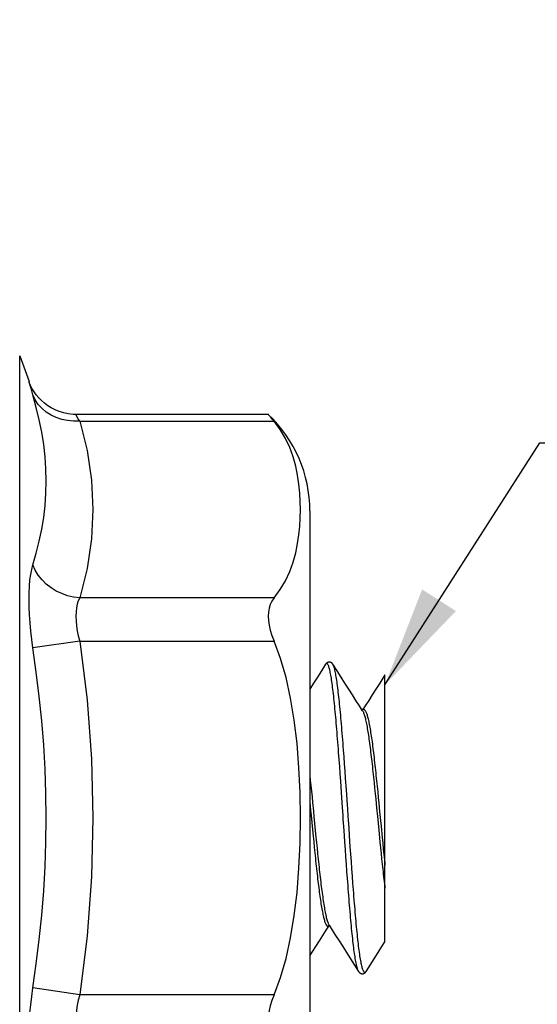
# Model space of a CAD drawing. Header units: inches. Extents: x 0 to 5.5, y 0 to 4.25.
# Tile 5 of 11: x 3.25 to 3.51, y 0.82 to 1.31. Entities that reach past the tile are written whole.
import ezdxf

# ---------------------------------------------------------------- set-up
doc = ezdxf.new("R2010")
doc.units = ezdxf.units.IN
doc.header["$LTSCALE"] = 0.3025
doc.header["$MEASUREMENT"] = 0
doc.layers.get('0').update_dxf_attribs({"linetype": 'CONTINUOUS'})
doc.styles.get("Standard").update_dxf_attribs({"font": 'arial.ttf'})
doc.dimstyles.new('DIMSTYLE_1', dxfattribs={"dimtxt": 0.0425, "dimasz": 0.05, "dimexe": 0.09, "dimexo": 0.07, "dimgap": 0.0425, "dimtad": 0, "dimtih": 1, "dimtoh": 1, "dimdec": 3, "dimzin": 4, "dimdsep": 46, "dimtxsty": 'Standard', "dimblk": '_FILLED', "dimblk1": '_FILLED', "dimblk2": '_FILLED', "dimcen": 0.09, "dimadec": 3, "dimazin": 1, "dimtfac": 1, "dimtdec": 3, "dimtofl": 0, "dimtmove": 0, "dimatfit": 3, "dimldrblk": '_FILLED', "dimfxl": 0, "dimtolj": 1, "dimtzin": 4, "dimarcsym": 0})
doc.dimstyles.get("Standard").update_dxf_attribs({"dimtxt": 0.0425, "dimasz": 0.05, "dimexe": 0.09, "dimexo": 0.07, "dimgap": 0.09, "dimtad": 0, "dimtih": 1, "dimtoh": 1, "dimdec": 3, "dimzin": 4, "dimdsep": 46, "dimtxsty": 'Standard', "dimblk": '_FILLED', "dimblk1": '_FILLED', "dimblk2": '_FILLED', "dimcen": 0.09, "dimadec": 3, "dimazin": 1, "dimtp": 0.001, "dimtm": 0.001, "dimtfac": 1, "dimtdec": 3, "dimtofl": 0, "dimtmove": 0, "dimatfit": 3, "dimldrblk": '_FILLED', "dimfxl": 0, "dimtolj": 1, "dimtzin": 4, "dimarcsym": 0})

# ---------------------------------------------------------------- blocks, each defined once
blk = doc.blocks.new('_FILLED')
at = {"color": 0, "linetype": 'ByBlock'}
blk.add_solid([(0, 0), (-1, 0.2), (-1, -0.2)], dxfattribs=at)
blk = doc.blocks.new('*D6')
at = {"color": 2, "linetype": 'Continuous'}
for p, q in [((2.9361551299, 1.4033793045), (2.9361551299, 0.4981164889)), ((3.1661551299, 0.6221349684), (3.1661551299, 0.4981164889)), ((2.9361551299, 0.5431164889), (2.8361551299, 0.5431164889)), ((3.1661551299, 0.5431164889), (3.2661551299, 0.5431164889))]:
    blk.add_line(p, q, dxfattribs=at)
at = {"color": 2, "linetype": 'Continuous', "xscale": 0.05, "yscale": 0.05, "zscale": 0.05}
blk.add_blockref('_FILLED', (2.9361551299, 0.5431164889), dxfattribs=at)
at = {"color": 2, "linetype": 'Continuous', "xscale": 0.05, "yscale": 0.05, "zscale": 0.05, "rotation": 180}
blk.add_blockref('_FILLED', (3.1661551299, 0.5431164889), dxfattribs=at)
at = {"color": 2, "linetype": 'Continuous', "insert": (3.0511551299, 0.5643664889), "char_height": 0.0425, "width": 0.1154925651, "attachment_point": 2, "line_spacing_factor": 0.9}
blk.add_mtext('.230', dxfattribs=at)

msp = doc.modelspace()

# ---------------------------------------------------------------- linework, layer by layer
at = {"color": 7, "linetype": 'Continuous'}
for p, q in [((3.2543978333, 1.1400959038), (3.2590611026, 1.1272836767)), ((3.2543978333, 0.6796627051), (3.2543978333, 1.1400959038)), ((3.2626710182, 1.1206905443), (3.2615985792, 1.122207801)), ((3.2836300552, 1.1087988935), (3.282402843, 1.1109374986)), ((3.3783228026, 1.1109374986), (3.2824059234, 1.1109374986)), ((3.2843180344, 1.1076091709), (3.2836300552, 1.1087988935)), ((3.2843180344, 1.1076091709), (3.3812511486, 1.1076091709)), ((3.3990824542, 1.0628488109), (3.3990824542, 0.7569097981)), ((3.3812511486, 1.019501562), (3.2843180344, 1.019501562)), ((3.284316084, 0.9979866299), (3.2609727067, 0.9945939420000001)), ((3.2843180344, 0.9979869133), (3.3812511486, 0.9979869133)), ((3.4365378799, 0.8481680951), (3.4365378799, 0.9811104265)), ((3.4260571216, 0.9638793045), (3.4249897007, 0.9638793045)), ((3.4259291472, 0.9638975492), (3.4260414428, 0.9638849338)), ((3.4136861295, 0.9390412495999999), (3.4134264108, 0.9425273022)), ((3.4161370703, 0.9403044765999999), (3.4158771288, 0.9437657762)), ((3.4139457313, 0.9354853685), (3.4136861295, 0.9390412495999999)), ((3.4163969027, 0.9367701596), (3.4161370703, 0.9403044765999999)), ((3.4142054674, 0.9318651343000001), (3.4139457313, 0.9354853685)), ((3.416656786, 0.9331692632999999), (3.4163969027, 0.9367701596)), ((3.4169168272, 0.9295091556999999), (3.416656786, 0.9331692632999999)), ((3.3990824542, 0.930861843), (3.3993105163, 0.9286830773)), ((3.3993105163, 0.9286830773), (3.3995904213, 0.9259588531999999)), ((3.4144653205, 0.9281895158), (3.4142054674, 0.9318651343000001)), ((3.4148548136, 0.9225989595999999), (3.4144653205, 0.9281895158)), ((3.4173067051, 0.9239343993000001), (3.4169168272, 0.9295091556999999)), ((3.4308000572, 0.9302099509), (3.431079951, 0.9275148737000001)), ((3.431079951, 0.9275148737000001), (3.4313598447, 0.9247697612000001)), ((3.4320594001, 0.9310818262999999), (3.4323393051, 0.9284051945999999)), ((3.4323393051, 0.9284051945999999), (3.43261921, 0.9256759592)), ((3.3995904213, 0.9259588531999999), (3.3998703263, 0.9231889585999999)), ((3.3998703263, 0.9231889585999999), (3.4001502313, 0.9203813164)), ((3.4153741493, 0.9150413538), (3.4148548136, 0.9225989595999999)), ((3.4313598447, 0.9247697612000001), (3.4316397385, 0.9219824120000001)), ((3.43261921, 0.9256759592), (3.432899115, 0.9229018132)), ((3.432899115, 0.9229018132), (3.43317902, 0.9200907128)), ((3.3990824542, 0.91750591), (3.3994519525, 0.9137280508)), ((3.4001502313, 0.9203813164), (3.4004301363, 0.9175438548)), ((3.4004301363, 0.9175438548), (3.4008499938, 0.9132493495)), ((3.4316397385, 0.9219824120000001), (3.4319196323, 0.9191606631)), ((3.4319196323, 0.9191606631), (3.432339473, 0.9148811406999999)), ((3.43317902, 0.9200907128), (3.433458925, 0.9172506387)), ((3.433458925, 0.9172506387), (3.4338787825, 0.912953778)), ((3.4165427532, 0.897964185), (3.4161532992, 0.9036314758)), ((3.4188659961, 0.9011764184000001), (3.4186062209, 0.9049688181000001)), ((3.434578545, 0.9057623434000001), (3.4351383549, 0.9000556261)), ((3.4005715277, 0.9022406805), (3.4009913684, 0.8979944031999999)), ((3.4009913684, 0.8979944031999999), (3.4012712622, 0.8952040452)), ((3.4019696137, 0.9017669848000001), (3.4023894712, 0.8975281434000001)), ((3.4168024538, 0.8942195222), (3.4165427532, 0.897964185)), ((3.4192558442, 0.895527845), (3.4188659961, 0.9011764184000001)), ((3.4335989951, 0.9019610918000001), (3.4340188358, 0.8977189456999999)), ((3.4351383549, 0.9000556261), (3.4354182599, 0.8972400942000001)), ((3.4012712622, 0.8952040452), (3.401551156, 0.8924553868)), ((3.4023894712, 0.8975281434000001), (3.4026693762, 0.8947444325)), ((3.4026693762, 0.8947444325), (3.4029492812, 0.8920037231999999)), ((3.4170620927, 0.8905138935), (3.4168024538, 0.8942195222)), ((3.4195157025, 0.8918047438), (3.4192558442, 0.895527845)), ((3.4340188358, 0.8977189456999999), (3.4342987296, 0.8949323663)), ((3.4342987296, 0.8949323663), (3.4345786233, 0.8921881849)), ((3.4354182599, 0.8972400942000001), (3.4356981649, 0.8944604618)), ((3.4356981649, 0.8944604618), (3.4359780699, 0.8917245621)), ((3.401551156, 0.8924553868), (3.4018310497, 0.8897562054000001)), ((3.4029492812, 0.8920037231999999), (3.4032291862, 0.8893137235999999)), ((3.4173218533, 0.886854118), (3.4170620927, 0.8905138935)), ((3.419775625, 0.8881250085), (3.4195157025, 0.8918047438)), ((3.4200356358, 0.884497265), (3.419775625, 0.8881250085)), ((3.4345786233, 0.8921881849), (3.4348585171, 0.889494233)), ((3.4359780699, 0.8917245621), (3.4362579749, 0.8890402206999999)), ((3.4175816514, 0.8832500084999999), (3.4173218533, 0.886854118)), ((3.4178412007, 0.8797142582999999), (3.4175816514, 0.8832500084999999)), ((3.42029547, 0.8809341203), (3.4200356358, 0.884497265)), ((3.4181007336, 0.8762526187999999), (3.4178412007, 0.8797142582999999)), ((3.4205551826, 0.8774434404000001), (3.42029547, 0.8809341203)), ((3.409018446, 0.8558793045), (3.4079323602, 0.8558793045)), ((3.4234115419, 0.8333399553), (3.4234112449, 0.8333404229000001)), ((3.2843180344, 0.8217716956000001), (3.2609732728, 0.8251645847)), ((3.3812511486, 0.8217716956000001), (3.2843180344, 0.8217716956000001))]:
    msp.add_line(p, q, dxfattribs=at)
for points in [[(3.2615985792, 1.122207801), (3.2606627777, 1.1237653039), (3.2598623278, 1.125343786), (3.2591942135, 1.126926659), (3.2590610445, 1.1272838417)], [(3.2599131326, 1.1243224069), (3.2592748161, 1.1265387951), (3.259114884, 1.1270962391), (3.2590611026, 1.1272836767)], [(3.2609732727, 1.120681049), (3.2603904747, 1.1226770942), (3.2599131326, 1.1243224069)], [(3.2843161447, 1.1076090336), (3.2812483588, 1.1075553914), (3.2782341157, 1.1078363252), (3.2753704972, 1.1084357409), (3.2726460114, 1.1093426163), (3.2700652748, 1.1105579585), (3.2676863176, 1.112073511), (3.2655460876, 1.1138691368), (3.2636882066, 1.1159223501), (3.2621485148, 1.1182155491), (3.2609727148, 1.1206824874)], [(3.2609732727, 1.0359663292), (3.2626806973, 1.0418460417), (3.2641482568, 1.0477448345), (3.2653829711, 1.0536852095), (3.2663637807, 1.0596416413), (3.2670739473, 1.0656334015), (3.2675075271, 1.0716439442), (3.2676516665, 1.0776955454), (3.2675103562, 1.083770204), (3.2670789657, 1.089880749), (3.2663705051, 1.0960107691), (3.2653913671, 1.1021580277), (3.264156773, 1.1083198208), (3.2626862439, 1.1144706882), (3.2609732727, 1.120681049)], [(3.2824059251, 1.1109375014), (3.2810787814, 1.1109733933), (3.2786525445, 1.1112236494), (3.2763429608, 1.1116887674), (3.2741542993, 1.1123486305), (3.2720905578, 1.1131827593), (3.2701633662, 1.1141652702), (3.2683762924, 1.1152782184), (3.2667354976, 1.1165045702), (3.2652395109, 1.1178256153), (3.2638857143, 1.1192245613), (3.2626710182, 1.1206905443)], [(3.3812511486, 1.1076091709), (3.3803607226, 1.1086545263), (3.3796286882, 1.1094986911), (3.3790526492, 1.1101453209), (3.3786397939, 1.1105946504), (3.3783973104, 1.1108540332), (3.3783228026, 1.1109374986)], [(3.2843180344, 1.1076091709), (3.2880030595, 1.0929245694), (3.2902140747, 1.0782399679), (3.2909510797, 1.0635553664), (3.2902140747, 1.048870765), (3.2880030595, 1.0341861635), (3.2843180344, 1.019501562)], [(3.3812511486, 1.019501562), (3.3843130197, 1.0236473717), (3.3869193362, 1.0279938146), (3.3890571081, 1.0325911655), (3.3907653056, 1.0372886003), (3.3920549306, 1.0419771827), (3.3929968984, 1.0465815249), (3.3936488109, 1.0509611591), (3.3940616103, 1.0552023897), (3.3943066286, 1.0593117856), (3.3943802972, 1.063388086), (3.394315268, 1.0675242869), (3.394074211, 1.0717441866), (3.393649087, 1.0761174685), (3.3929846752, 1.0805994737), (3.3920430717, 1.0851920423), (3.390764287, 1.0898253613), (3.3890899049, 1.094454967), (3.3869773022, 1.0990066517), (3.3843566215, 1.1033802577), (3.3812511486, 1.1076091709)], [(3.2609732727, 0.9945940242), (3.2603921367, 0.9987968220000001), (3.2599157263, 1.0029426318), (3.2595438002, 1.007018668), (3.2592770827, 1.0109966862), (3.259115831, 1.0148561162), (3.2590612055, 1.0185607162), (3.2591150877, 1.0220771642), (3.2592755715, 1.0253791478), (3.2595411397, 1.0284382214), (3.2599125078, 1.0312354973), (3.2603899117, 1.0337474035), (3.2609732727, 1.0359663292)], [(3.2843180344, 1.019501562), (3.2812490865, 1.0198937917), (3.2782341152, 1.020612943), (3.2753703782, 1.0216286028), (3.272646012, 1.0229314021), (3.2700652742, 1.0245218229), (3.2676863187, 1.0263831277), (3.2655460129, 1.0284898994), (3.2636882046, 1.030813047), (3.2621488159, 1.0333294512), (3.2609732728, 1.0359663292)], [(3.2843180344, 1.019501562), (3.2836303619, 1.0180659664), (3.2830953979, 1.016415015), (3.2827130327, 1.0145727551), (3.2824835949, 1.0125568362), (3.2824074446, 1.0103847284), (3.2824843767, 1.0080811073), (3.2827145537, 1.0056736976), (3.283097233, 1.0031768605), (3.2836316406, 1.0006040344), (3.2843180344, 0.9979869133)], [(3.3812511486, 1.019501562), (3.3801775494, 1.0179655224), (3.3793502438, 1.0162494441), (3.378773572, 1.0144133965), (3.3784345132, 1.0124635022), (3.378320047, 1.0104084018), (3.3784345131, 1.0082329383), (3.378773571, 1.0059139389), (3.3793502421, 1.0034412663), (3.3801775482, 1.0007851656), (3.3812511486, 0.9979869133)], [(3.2843180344, 0.9979869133), (3.2880030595, 0.9686177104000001), (3.2902140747, 0.9392485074), (3.2909510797, 0.9098793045), (3.2902140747, 0.8805101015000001), (3.2880030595, 0.8511408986), (3.2843180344, 0.8217716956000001)], [(3.3812511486, 0.8217716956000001), (3.3844539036, 0.8304004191), (3.3872029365, 0.8398477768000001), (3.3894989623, 0.8501745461), (3.3913398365, 0.8611983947), (3.3927080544, 0.872795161), (3.3936504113, 0.8848511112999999), (3.3942054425, 0.8972771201), (3.394380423, 0.9098752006), (3.3942056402, 0.9224747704), (3.393650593, 0.93490449), (3.3927077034, 0.9469664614), (3.39133849, 0.9585697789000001), (3.3894954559, 0.9696003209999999), (3.3871980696, 0.9799298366), (3.3844504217, 0.9893712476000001), (3.3812511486, 0.9979869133)], [(3.2609732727, 0.8251645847), (3.2626806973, 0.8372329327), (3.2641482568, 0.8492671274), (3.2653829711, 0.8613644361), (3.2663637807, 0.8734686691), (3.2670739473, 0.8855887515), (3.2675075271, 0.8977089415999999), (3.2676516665, 0.9098368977), (3.2675103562, 0.9219658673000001), (3.2670789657, 0.9340902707), (3.2663705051, 0.9462152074), (3.2653913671, 0.9583185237), (3.264156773, 0.9704220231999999), (3.2626862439, 0.9824823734), (3.2609732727, 0.9945940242)], [(3.4069110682, 0.9864179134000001), (3.404873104, 0.9832099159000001), (3.4028594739, 0.9800444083), (3.4009087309, 0.9769822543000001), (3.3990824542, 0.9741200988)], [(3.4105859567, 0.9864190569), (3.4104857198, 0.9865686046), (3.4103811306, 0.9867082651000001), (3.410269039, 0.9868411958), (3.4101475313, 0.9869678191), (3.4100150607, 0.9870875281), (3.4098695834, 0.9871995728), (3.4097107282, 0.9873014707), (3.4095374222, 0.9873910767), (3.4093520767, 0.9874646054), (3.4091567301, 0.9875193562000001), (3.4089560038, 0.9875529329), (3.4087566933, 0.9875644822), (3.4085573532, 0.9875546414), (3.4083574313, 0.9875230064), (3.4081610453, 0.9874698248), (3.4079694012, 0.9873953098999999), (3.4077889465, 0.9873027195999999), (3.4076247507, 0.9871972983), (3.4074758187, 0.987081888), (3.407343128, 0.9869610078), (3.4072224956, 0.9868343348), (3.4071112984, 0.9867015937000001), (3.407006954, 0.9865614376), (3.4069111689, 0.9864180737)], [(3.4134264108, 0.9425273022), (3.4132965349, 0.9442411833), (3.413166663, 0.9459340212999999), (3.4130368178, 0.9476044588), (3.4129069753, 0.9492517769), (3.4127771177, 0.9508752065), (3.4126472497, 0.9524737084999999), (3.4125173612, 0.9540464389), (3.4123874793, 0.9555920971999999), (3.412257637, 0.9571093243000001), (3.412127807, 0.9585975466), (3.4119979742, 0.9600560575), (3.4118681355, 0.9614839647), (3.4117382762, 0.9628805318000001), (3.4116084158, 0.964244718), (3.4114785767, 0.965575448), (3.4113487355, 0.9668721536), (3.4112188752, 0.9681342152), (3.4110889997, 0.9693607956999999), (3.4109590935, 0.970551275), (3.4108291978, 0.9717045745), (3.4106993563, 0.9728196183), (3.4105695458, 0.9738959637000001), (3.4104397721, 0.9749329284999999), (3.4103099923, 0.9759301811), (3.4101801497, 0.9768875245), (3.4100502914, 0.9778040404), (3.4099204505, 0.9786789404), (3.4097906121, 0.9795117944), (3.4096607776, 0.980302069), (3.4095309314, 0.9810493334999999), (3.409401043, 0.9817533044), (3.4092711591, 0.982413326), (3.4091413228, 0.9830288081), (3.4090115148, 0.9835994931), (3.4088817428, 0.9841250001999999), (3.4087519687, 0.9846051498), (3.4086221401, 0.9850398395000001), (3.4084923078, 0.9854286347), (3.4083625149, 0.9857711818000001), (3.4082327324, 0.9860673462), (3.4081029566, 0.9863169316), (3.4079731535, 0.98651987), (3.4078432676, 0.9866761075), (3.4077133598, 0.9867854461), (3.407583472, 0.9868477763), (3.4074536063, 0.9868630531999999), (3.4073237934, 0.9868312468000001), (3.4071939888, 0.9867523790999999), (3.4070641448, 0.9866265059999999), (3.406934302, 0.9864537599), (3.4069111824, 0.9864180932)], [(3.4158771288, 0.9437657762), (3.4157471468, 0.9454659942), (3.4156171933, 0.9471440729), (3.4154872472, 0.9487992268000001), (3.4153573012, 0.9504305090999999), (3.4152273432, 0.9520371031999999), (3.4150973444, 0.9536183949), (3.4149673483, 0.9551728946), (3.4148373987, 0.9566991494), (3.4147074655, 0.9581965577), (3.4145775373, 0.9596642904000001), (3.4144476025, 0.9611015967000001), (3.4143176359, 0.9625079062), (3.4141876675, 0.9638820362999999), (3.4140577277, 0.9652228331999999), (3.4139277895, 0.9665297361), (3.4137978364, 0.9678020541), (3.4136678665, 0.969039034), (3.4135378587, 0.970240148), (3.4134078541, 0.9714042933), (3.4132778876, 0.9725304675), (3.4131479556, 0.9736180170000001), (3.4130180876, 0.9746660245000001), (3.4128882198, 0.9756743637), (3.4127582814, 0.9766429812), (3.4126283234, 0.9775708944), (3.4124983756, 0.97845733), (3.4123684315, 0.9793017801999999), (3.412238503, 0.9801036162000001), (3.412108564, 0.9808624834), (3.4119785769, 0.9815781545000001), (3.4118485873, 0.9822499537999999), (3.4117186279, 0.9828773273), (3.4115886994, 0.983459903), (3.4114588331, 0.9839971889), (3.4113289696, 0.9844891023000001), (3.4111990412, 0.9849356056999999), (3.4110691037, 0.9853362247), (3.4109391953, 0.9856906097), (3.4108093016, 0.9859985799), (3.4106794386, 0.9862598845), (3.4105863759, 0.9864183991)], [(3.425371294, 0.9632867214), (3.4237723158, 0.9657698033), (3.422071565, 0.9684172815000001), (3.4203083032, 0.9711681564), (3.4184824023, 0.9740225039), (3.4165937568, 0.9769803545), (3.4146423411, 0.9800416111), (3.4126280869, 0.9832062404), (3.4105863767, 0.9864183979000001)], [(3.4365378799, 0.9811104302), (3.4339087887, 0.97698234), (3.4320208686, 0.9740235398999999), (3.4301957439, 0.9711682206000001), (3.428433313, 0.968416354), (3.4267334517, 0.965767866), (3.4255185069, 0.9638793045)], [(3.425371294, 0.9632867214), (3.4254820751, 0.9631030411), (3.425622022, 0.9628371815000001), (3.4257619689, 0.9625337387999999), (3.4259019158, 0.9621928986), (3.4260418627, 0.9618148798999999), (3.4261818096, 0.9613999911), (3.4263217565, 0.9609485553), (3.4264617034, 0.9604608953), (3.4266016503, 0.9599373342), (3.4267415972, 0.9593781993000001), (3.4268815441, 0.9587838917), (3.427021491, 0.9581548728), (3.4271614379, 0.9574916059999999), (3.4273013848, 0.9567945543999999), (3.4274413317, 0.9560641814), (3.4275812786, 0.9553009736), (3.4277212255, 0.954505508), (3.4278611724, 0.9536783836), (3.4280011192, 0.9528201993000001), (3.4281410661, 0.9519315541), (3.428281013, 0.9510130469), (3.4284209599, 0.9500652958), (3.4285609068, 0.9490889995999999), (3.4287008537, 0.9480848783), (3.4288408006, 0.947053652), (3.4289807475, 0.9459960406), (3.4291206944, 0.9449127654), (3.4292606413, 0.9438045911), (3.4294005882, 0.9426723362), (3.4295405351, 0.9415168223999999), (3.429680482, 0.9403388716), (3.4298204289, 0.9391393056), (3.4299603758, 0.937918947), (3.4301003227, 0.9366786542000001), (3.4302402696, 0.935419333), (3.4303802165, 0.9341418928), (3.4305201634, 0.9328472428), (3.4306601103, 0.9315362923), (3.4308000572, 0.9302099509)], [(3.4258082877, 0.9638793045), (3.4259014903, 0.9638968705), (3.4259291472, 0.9638975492)], [(3.4260414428, 0.9638849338), (3.4261813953, 0.963834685), (3.4263213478, 0.9637461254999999), (3.4264613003, 0.9636192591), (3.4266012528, 0.9634541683), (3.4267412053, 0.9632510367), (3.4268811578, 0.9630100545), (3.4270211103, 0.962731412), (3.4271610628, 0.9624152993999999), (3.4273010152, 0.9620619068), (3.4274409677, 0.9616714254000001), (3.4275809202, 0.9612441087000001), (3.4277208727, 0.9607803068), (3.4278608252, 0.9602803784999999), (3.4280007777, 0.9597446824), (3.4281407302, 0.9591735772), (3.4282806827, 0.9585674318), (3.4284206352, 0.9579266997), (3.4285605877, 0.9572518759), (3.4287005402, 0.9565434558), (3.4288404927, 0.9558019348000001), (3.4289804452, 0.9550278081), (3.4291203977, 0.9542215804), (3.4292603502, 0.9533838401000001), (3.4294003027, 0.9525152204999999), (3.4295402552, 0.9516163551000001), (3.4296802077, 0.9506878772), (3.4298201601, 0.9497304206), (3.4299601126, 0.9487446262), (3.4301000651, 0.9477312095), (3.4302400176, 0.9466909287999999), (3.4303799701, 0.9456245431), (3.4305199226, 0.9445328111), (3.4306598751, 0.9434164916), (3.4307998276, 0.9422763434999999), (3.4309397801, 0.9411131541), (3.4310797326, 0.9399277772), (3.4312196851, 0.9387210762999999), (3.4313596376, 0.9374939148), (3.4314995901, 0.9362471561), (3.4316395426, 0.9349816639), (3.4317794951, 0.9336983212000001), (3.4319194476, 0.9323980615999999), (3.4320594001, 0.9310818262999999)], [(3.4179563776, 0.9144880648), (3.4178264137, 0.9163880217), (3.4173067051, 0.9239343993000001)], [(3.3994519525, 0.9137280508), (3.3997318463, 0.9108521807), (3.3998717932, 0.9094127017), (3.4005715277, 0.9022406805)], [(3.4008499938, 0.9132493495), (3.4011298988, 0.9103726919), (3.4012698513, 0.9089333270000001), (3.4019696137, 0.9017669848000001)], [(3.4161532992, 0.9036314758), (3.4158936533, 0.9074309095), (3.4157637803, 0.90933413), (3.4156338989, 0.9112377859), (3.4153741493, 0.9150413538)], [(3.4186062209, 0.9049688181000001), (3.4183463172, 0.9087751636), (3.4182163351, 0.9106803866), (3.4179563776, 0.9144880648)], [(3.432339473, 0.9148811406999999), (3.4327593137, 0.9105696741), (3.4328992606, 0.9091301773), (3.4335989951, 0.9019610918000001)], [(3.4338787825, 0.912953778), (3.4341586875, 0.9100765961), (3.43429864, 0.9086372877), (3.434578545, 0.9057623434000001)], [(3.4018310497, 0.8897562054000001), (3.4019709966, 0.8884275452), (3.4021109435, 0.8871141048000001), (3.4022508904, 0.8858168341), (3.4023908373, 0.8845366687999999), (3.4025307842, 0.8832744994), (3.4026707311, 0.8820312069), (3.402810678, 0.8808076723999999), (3.4029506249, 0.8796047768), (3.4030905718, 0.8784233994), (3.4032305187, 0.8772643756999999), (3.4033704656, 0.8761284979), (3.4035104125, 0.8750165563), (3.4036503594, 0.8739293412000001), (3.4037903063, 0.8728676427), (3.4039302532, 0.8718322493), (3.4040702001, 0.8708238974), (3.404210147, 0.8698432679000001), (3.4043500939, 0.8688910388), (3.4044900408, 0.8679678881), (3.4046299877, 0.8670744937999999), (3.4047699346, 0.8662115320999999), (3.4049098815, 0.8653796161), (3.4050498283, 0.8645792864), (3.4051897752, 0.8638110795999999), (3.4053297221, 0.8630755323), (3.405469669, 0.8623731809), (3.4056096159, 0.861704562), (3.4057495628, 0.8610701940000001), (3.4058895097, 0.8604705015), (3.4060294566, 0.8599058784), (3.4061694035, 0.8593767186), (3.4063093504, 0.8588834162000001), (3.4064492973, 0.8584263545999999), (3.4065892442, 0.8580058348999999), (3.4067291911, 0.8576221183), (3.406869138, 0.8572754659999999), (3.4070090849, 0.8569661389), (3.4071490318, 0.856694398), (3.4072889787, 0.8564604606), (3.4074289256, 0.8562644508), (3.4075688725, 0.8561064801), (3.4077088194, 0.8559866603), (3.4078487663, 0.8559051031)], [(3.4032291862, 0.8893137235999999), (3.4033691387, 0.8879901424), (3.4035090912, 0.8866821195), (3.4036490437, 0.8853905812), (3.4037889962, 0.884116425), (3.4039289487, 0.8828605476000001), (3.4040689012, 0.8816238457), (3.4042088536, 0.8804072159), (3.4043488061, 0.8792115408), (3.4044887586, 0.8780376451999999), (3.4046287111, 0.8768863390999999), (3.4047686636, 0.8757584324), (3.4049086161, 0.874654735), (3.4050485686, 0.8735760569), (3.4051885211, 0.8725231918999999), (3.4053284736, 0.8714968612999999), (3.4054684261, 0.8704977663), (3.4056083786, 0.8695266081), (3.4057483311, 0.8685840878), (3.4058882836, 0.8676709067), (3.4060282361, 0.8667877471), (3.4061681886, 0.8659352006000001), (3.4063081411, 0.8651138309), (3.4064480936, 0.8643242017), (3.4065880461, 0.8635668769), (3.4067279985, 0.8628424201), (3.406867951, 0.8621513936), (3.4070079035, 0.8614942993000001), (3.407147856, 0.8608715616), (3.4072878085, 0.8602835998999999), (3.407427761, 0.8597308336), (3.4075677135, 0.8592136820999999), (3.407707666, 0.8587325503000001), (3.4078476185, 0.8582877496), (3.407987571, 0.8578795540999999), (3.4081275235, 0.8575082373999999), (3.408267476, 0.8571740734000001), (3.4084074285, 0.8568773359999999), (3.408547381, 0.8566182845), (3.4086318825, 0.8564801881)], [(3.4348585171, 0.889494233), (3.434998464, 0.8881685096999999), (3.4351384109, 0.8868581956), (3.4352783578, 0.8855642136), (3.4354183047, 0.8842874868), (3.4355582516, 0.8830289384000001), (3.4356981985, 0.8817894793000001), (3.4358381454, 0.8805699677), (3.4359780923, 0.8793712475), (3.4361180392, 0.8781941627), (3.4362579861, 0.877039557), (3.436397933, 0.8759082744), (3.4365378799, 0.8748011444)], [(3.4362579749, 0.8890402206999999), (3.4363979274, 0.8877197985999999), (3.4365378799, 0.8864151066)], [(3.4234112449, 0.8333404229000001), (3.4232939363, 0.8335442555), (3.4231640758, 0.8338142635), (3.4230342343, 0.8341306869), (3.4229044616, 0.8344931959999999), (3.4227746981, 0.8349017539), (3.4226449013, 0.835356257), (3.4225150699, 0.8358564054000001), (3.422385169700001, 0.8364020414), (3.4222552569, 0.836992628), (3.4221253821, 0.8376275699), (3.4219955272, 0.8383065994), (3.4218656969, 0.8390293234), (3.4217358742, 0.8397953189), (3.42160603, 0.840604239), (3.4214762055, 0.8414553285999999), (3.4213464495, 0.84234771), (3.4212167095, 0.8432812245), (3.42108696, 0.8442555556), (3.4209571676, 0.8452702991), (3.4208272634, 0.8463253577), (3.4206973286, 0.8474194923), (3.4205674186, 0.848551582), (3.4204375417, 0.8497208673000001), (3.4203077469, 0.8509262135), (3.4201779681, 0.8521674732), (3.4200481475, 0.8534443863), (3.41991831, 0.8547559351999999), (3.4197884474, 0.8561014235), (3.4196586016, 0.8574795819), (3.4195288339, 0.8588888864), (3.4193990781, 0.8603292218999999), (3.4192692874, 0.861800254), (3.4191394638, 0.8633010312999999), (3.4190095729, 0.8648310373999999), (3.4188796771, 0.8663886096), (3.4187498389, 0.8679720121), (3.4186200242, 0.8695807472), (3.4184902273, 0.8712139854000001), (3.4183604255, 0.8728709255), (3.4182305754, 0.8745510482), (3.4181007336, 0.8762526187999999)], [(3.4270860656, 0.8333396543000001), (3.4270520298, 0.8332877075), (3.4269221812, 0.8331191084), (3.426792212, 0.8329973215), (3.426662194, 0.8329225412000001), (3.4265321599, 0.8328948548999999), (3.4264021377, 0.8329143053), (3.4262721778, 0.8329808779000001), (3.4261422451, 0.8330945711), (3.4260123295, 0.8332552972), (3.4258824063, 0.8334629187), (3.4257524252, 0.8337173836), (3.4256224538, 0.8340184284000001), (3.4254925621, 0.83436569), (3.4253626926, 0.8347590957), (3.4252328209, 0.8351984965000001), (3.4251029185, 0.8356836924), (3.4249729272, 0.8362146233), (3.4248429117, 0.8367907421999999), (3.4247129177, 0.8374115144), (3.4245829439, 0.8380765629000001), (3.4244530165, 0.8387853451), (3.4243230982, 0.8395376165), (3.4241931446, 0.8403331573), (3.4240632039, 0.8411711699), (3.4239333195, 0.8420508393), (3.4238034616, 0.8429718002), (3.4236736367, 0.8439334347), (3.423543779, 0.8449356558), (3.4234137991, 0.8459785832), (3.4232837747, 0.8470609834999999), (3.4231537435, 0.8481818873), (3.4230237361, 0.8493403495), (3.4228938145, 0.8505350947), (3.4227639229, 0.8517659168), (3.422634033, 0.8530323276), (3.4225041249, 0.854333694), (3.4223741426, 0.8556697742), (3.4222441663, 0.8570389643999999), (3.4221142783, 0.8584395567), (3.4219844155, 0.8598713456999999), (3.4218545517, 0.8613337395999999), (3.4217246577, 0.8628261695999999), (3.4215946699, 0.8643484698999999), (3.4214646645, 0.8658988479), (3.4213347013, 0.8674756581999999), (3.4212047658, 0.8690780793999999), (3.4210748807, 0.8707048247), (3.4209449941, 0.8723555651), (3.4208150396, 0.8740301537), (3.4206850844, 0.8757266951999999), (3.4205551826, 0.8774434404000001)], [(3.3990824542, 0.8411918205), (3.401982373, 0.8457360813), (3.4038082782, 0.8485904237), (3.4055715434, 0.8513412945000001), (3.4072722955, 0.8539887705), (3.4084897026, 0.8558793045)], [(3.4078487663, 0.8559051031), (3.4079887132, 0.8558619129), (3.4080747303, 0.8558544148)], [(3.4080747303, 0.8558544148), (3.4081286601, 0.8558571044), (3.4082213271, 0.8558793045)], [(3.4086318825, 0.8564801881), (3.4102332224, 0.8539910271), (3.4119331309, 0.851342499), (3.4136956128, 0.8485905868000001), (3.4155207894, 0.8457352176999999), (3.41740876, 0.8427763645), (3.4193595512, 0.8397141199), (3.4213732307, 0.8365485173), (3.423411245, 0.8333404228)], [(3.4270863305, 0.8333400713), (3.42912804, 0.8365522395), (3.4311422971, 0.8397168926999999), (3.4330937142, 0.8427781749), (3.4349823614, 0.8457360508), (3.4365378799, 0.8481680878)], [(3.4234115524, 0.8333399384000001), (3.4234813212, 0.8332340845), (3.4235738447, 0.8331054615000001), (3.4236727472, 0.832981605), (3.4237795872, 0.832862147), (3.4238959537, 0.8327472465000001), (3.4240237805, 0.8326373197), (3.4241641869, 0.8325340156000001), (3.4243187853, 0.832439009), (3.424487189, 0.8323554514), (3.4246695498, 0.8322860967), (3.42486276, 0.8322345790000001), (3.4250639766, 0.8322034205), (3.425268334, 0.8321943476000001), (3.4254707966, 0.832207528), (3.4256674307, 0.8322418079), (3.4258539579, 0.8322947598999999), (3.4260287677, 0.8323637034), (3.4261898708, 0.8324452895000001), (3.4263378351, 0.8325370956), (3.4264728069, 0.8326365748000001), (3.4265963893, 0.8327424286), (3.4267098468, 0.8328535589), (3.4268148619, 0.8329697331), (3.4269129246, 0.8330910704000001), (3.4270054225, 0.8332180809), (3.4270860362, 0.8333396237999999)], [(3.2609732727, 0.7837922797), (3.2603921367, 0.7860044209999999), (3.2599157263, 0.78850824), (3.2595438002, 0.7912954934), (3.2592770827, 0.7943455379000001), (3.259115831, 0.7976425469), (3.2590612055, 0.801156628), (3.2591150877, 0.8048606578), (3.2592755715, 0.8087222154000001), (3.2595411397, 0.8127057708), (3.2599125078, 0.8167904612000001), (3.2603899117, 0.8209477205), (3.2609732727, 0.8251645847)], [(3.2843180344, 0.8217716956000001), (3.2836303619, 0.8191422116), (3.2830953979, 0.8165571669), (3.2827130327, 0.8140470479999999), (3.2824835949, 0.8116305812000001), (3.2824074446, 0.8093265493), (3.2824843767, 0.8071601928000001), (3.2827145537, 0.8051562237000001), (3.283097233, 0.8033267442), (3.2836316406, 0.8016853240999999), (3.2843180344, 0.8002570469)], [(3.3812511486, 0.8217716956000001), (3.3801775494, 0.8189734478), (3.3793502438, 0.8163173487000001), (3.378773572, 0.813844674), (3.3784345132, 0.8115256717), (3.378320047, 0.8093502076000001), (3.3784345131, 0.8072951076), (3.378773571, 0.8053452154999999), (3.3793502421, 0.8035091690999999), (3.3801775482, 0.8017930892), (3.3812511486, 0.8002570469)]]:
    msp.add_lwpolyline(points, dxfattribs=at)
msp.add_arc((3.3330051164, 1.0628488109), 0.0660773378, 0, 46.69924315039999, dxfattribs=at)

# ---------------------------------------------------------------- dimensions: what is measured, and where the dimension line sits
at = {"color": 2, "linetype": 'Continuous'}
dim = msp.add_linear_dim(base=(2.9361551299, 0.5431164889), p1=(3.1661551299, 0.6921349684), p2=(2.9361551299, 1.4733793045), angle=180, dimstyle='DIMSTYLE_1', dxfattribs=at)
dim.commit()
dim.dimension.update_dxf_attribs({"geometry": '*D6', "text_midpoint": (3.0523638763, 0.5428795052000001), "dimtype": 160})

# ---------------------------------------------------------------- leaders
at = {"color": 2, "linetype": 'Continuous', "annotation_type": 0, "has_hookline": 1, "hookline_direction": 1, "text_width": 0.3738608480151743}
msp.add_leader([(3.4365378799, 0.9762256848), (3.513695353, 1.0968517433), (3.576195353, 1.0968517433)], dimstyle='Standard', override={"dimtad": 0}, dxfattribs=at)

doc.saveas('drawing.dxf')
